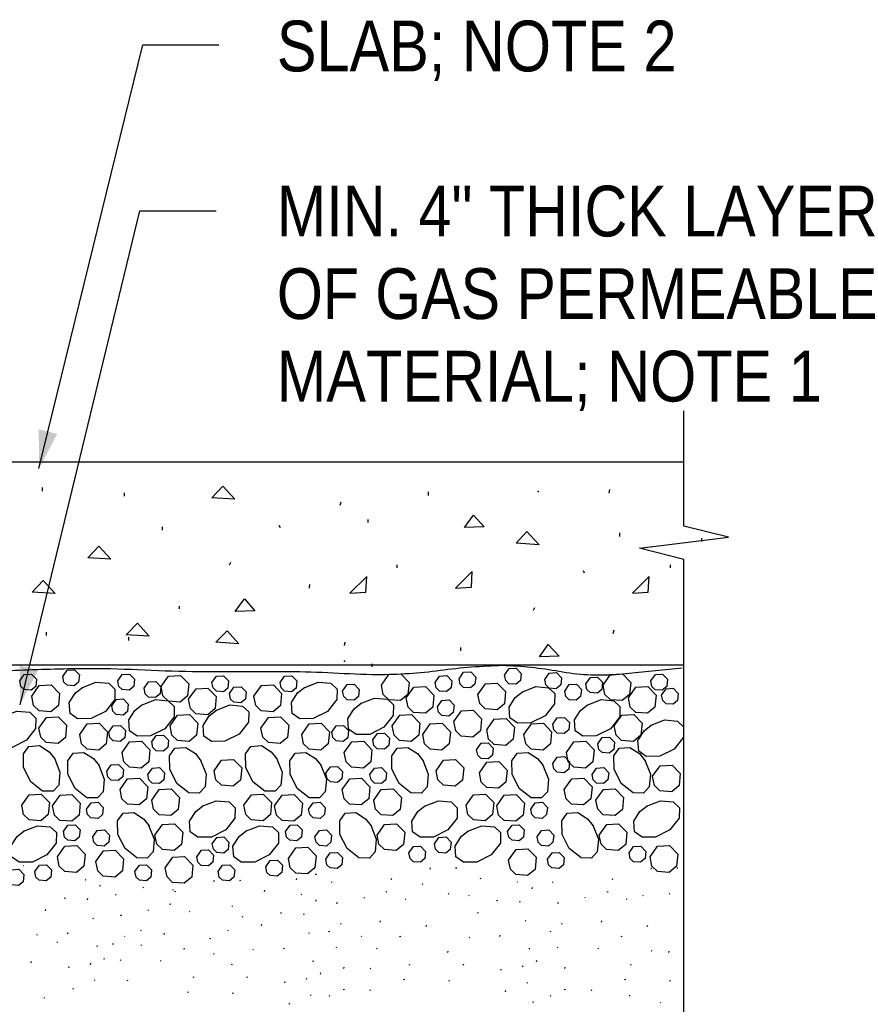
# Model space of a CAD drawing. Extents: x -4.7 to 19.3, y -5.1 to 12.9.
# Tile 10 of 13: x 6.5 to 8.5, y -3.3 to -0.9. Entities that reach past the tile are written whole.
import ezdxf
from ezdxf.enums import TextEntityAlignment as Align

# ---------------------------------------------------------------- set-up
doc = ezdxf.new("R2010")
doc.units = 0
for name, color, linetype in [('29', 7, 'CONTINUOUS'), ('31', 7, 'CONTINUOUS'), ('32', 7, 'CONTINUOUS')]:
    doc.layers.add(name, color=color, linetype=linetype)

msp = doc.modelspace()

# ---------------------------------------------------------------- linework, layer by layer
at = {"layer": '29', "linetype": 'CONTINUOUS'}
for p, q in [((5.754934, -1.991762), (8.10313, -1.991762)), ((5.803897, -2.491762), (8.10313, -2.491762))]:
    msp.add_line(p, q, dxfattribs=at)
msp.add_lwpolyline([(8.10313, -3.438952), (8.10313, -2.232288), (7.993755, -2.204944), (8.212505, -2.1776), (8.10313, -2.150257), (8.10313, -1.866762)], dxfattribs=at)
msp.add_lwpolyline([(8.098697, -2.499635), (8.017077, -2.507959), (7.935457, -2.516283, -0.062425), (7.796523, -2.508349, 0.038075), (7.65723, -2.493706, 0.026828), (7.503073, -2.505887, -0.032626), (7.348926, -2.516283, -0.007011), (7.239895, -2.512191, 0.010023), (7.130857, -2.508757, 0.002754), (7.020835, -2.508946, -0.003174), (6.910814, -2.509043, -0.008537), (6.776449, -2.504905, 0.010261), (6.642082, -2.50123, 0.009663), (6.467371, -2.505551, -0.008182), (6.292661, -2.510389, -0.002387), (6.204163, -2.510665, -0.009961), (6.115707, -2.508757, -0.000001), (5.966329, -2.502176, -0.000001), (5.816952, -2.495595)], format="xyb", dxfattribs=at)
at = {"layer": '31', "linetype": 'CONTINUOUS'}
for p, q in [((6.524579, -2.064168), (6.524579, -2.055559)), ((6.726814, -2.076824), (6.726814, -2.06848)), ((7.474194, -2.075158), (7.474194, -2.066298)), ((7.919275, -2.069337), (7.921056, -2.060478)), ((7.257603, -2.098947), (7.259634, -2.090337)), ((6.81997, -2.160605), (6.81997, -2.152012)), ((7.110298, -2.154543), (7.107517, -2.148465)), ((7.32622, -2.141621), (7.32622, -2.134027)), ((7.945124, -2.175858), (7.945124, -2.167249)), ((8.147358, -2.188514), (8.147358, -2.180171)), ((6.985001, -2.245668), (6.987798, -2.238824)), ((7.397608, -2.253311), (7.397608, -2.245717)), ((8.069905, -2.253311), (8.069905, -2.245717)), ((7.858796, -2.266233), (7.856264, -2.260155)), ((7.181439, -2.302871), (7.182439, -2.294012)), ((6.862236, -2.354246), (6.862236, -2.347418)), ((7.732999, -2.357358), (7.736546, -2.350514)), ((6.534725, -2.419546), (6.534725, -2.410936)), ((7.929421, -2.414561), (7.931202, -2.405702)), ((6.73696, -2.432202), (6.73696, -2.423858)), ((7.267749, -2.444171), (7.26978, -2.435561)), ((7.553904, -2.457572), (7.553904, -2.448712)), ((7.336366, -2.496999), (7.336366, -2.489405)), ((7.450012, -2.493206), (7.450158, -2.492996)), ((7.996572, -2.493206), (7.99729, -2.492184)), ((8.091413, -2.492126), (8.09147, -2.492043)), ((6.478293, -2.986074), (6.47748, -2.986251)), ((7.478513, -2.994229), (7.479491, -2.991307)), ((7.544212, -2.991717), (7.541197, -2.99237)), ((8.022598, -2.994229), (8.023576, -2.991307)), ((8.088296, -2.991717), (8.08528, -2.99237)), ((6.63102, -3.021329), (6.629553, -3.019866)), ((6.946655, -3.024815), (6.947634, -3.021893)), ((7.012355, -3.022303), (7.00934, -3.022956)), ((7.149764, -3.020737), (7.150743, -3.017815)), ((7.199107, -3.007342), (7.196092, -3.007996)), ((7.237512, -3.02772), (7.236046, -3.026257)), ((7.383092, -3.020073), (7.384072, -3.01715)), ((7.60256, -3.018714), (7.603538, -3.01579)), ((7.694736, -3.027448), (7.693271, -3.025986)), ((7.781595, -3.02772), (7.78013, -3.026257)), ((7.927177, -3.020073), (7.928155, -3.01715)), ((6.665665, -3.036626), (6.666645, -3.033704)), ((6.77302, -3.040353), (6.771553, -3.038889)), ((6.8469, -3.046605), (6.845435, -3.045143)), ((6.851236, -3.050659), (6.852215, -3.047736)), ((7.070702, -3.049299), (7.071681, -3.046376)), ((7.372457, -3.050198), (7.369441, -3.050853)), ((7.460763, -3.032322), (7.459298, -3.030858)), ((7.729382, -3.042745), (7.730361, -3.039823)), ((7.91654, -3.050198), (7.913525, -3.050853)), ((6.581371, -3.06584), (6.578355, -3.066495)), ((6.635624, -3.069715), (6.636603, -3.06679)), ((6.705654, -3.058306), (6.704189, -3.056842)), ((7.162879, -3.058034), (7.161413, -3.056572)), ((7.197525, -3.073331), (7.198504, -3.070409)), ((7.317145, -3.065526), (7.315678, -3.064065)), ((7.41938, -3.069608), (7.417915, -3.068147)), ((7.524342, -3.056009), (7.522879, -3.054546)), ((7.57497, -3.060892), (7.573505, -3.059428)), ((7.645087, -3.07196), (7.642072, -3.072613)), ((7.699341, -3.075835), (7.700319, -3.072909)), ((7.861228, -3.065526), (7.859763, -3.064065)), ((7.963465, -3.069608), (7.961999, -3.068147)), ((8.003246, -3.060892), (8.00178, -3.059428)), ((8.068427, -3.056009), (8.066962, -3.054546)), ((6.532029, -3.096917), (6.533007, -3.093993)), ((6.785286, -3.096112), (6.783822, -3.094651)), ((6.840599, -3.080784), (6.837583, -3.081439)), ((6.887522, -3.100194), (6.886059, -3.098733)), ((6.992486, -3.086595), (6.991021, -3.085132)), ((7.250694, -3.077408), (7.247764, -3.078866)), ((7.595746, -3.103035), (7.596724, -3.100112)), ((7.794779, -3.077408), (7.791849, -3.078866)), ((6.650103, -3.116533), (6.648638, -3.115069)), ((6.718837, -3.107993), (6.715908, -3.109452)), ((7.018116, -3.111526), (7.015186, -3.112986)), ((7.11323, -3.102546), (7.110215, -3.103199)), ((7.167483, -3.106421), (7.168462, -3.103495)), ((7.355829, -3.124796), (7.356809, -3.12187)), ((7.713819, -3.122651), (7.712355, -3.121189)), ((7.899913, -3.124796), (7.900892, -3.12187)), ((6.768384, -3.146603), (6.766919, -3.145139)), ((6.982521, -3.146603), (6.981056, -3.145139)), ((7.063888, -3.133621), (7.064866, -3.130698)), ((7.231652, -3.147556), (7.228723, -3.149014)), ((7.259483, -3.130018), (7.25802, -3.128557)), ((7.468973, -3.135674), (7.469951, -3.132753)), ((7.775736, -3.147556), (7.772806, -3.149014)), ((7.803568, -3.130018), (7.802103, -3.128557)), ((8.013056, -3.135674), (8.014035, -3.132753)), ((6.512426, -3.157332), (6.51096, -3.155871)), ((6.561384, -3.175173), (6.559919, -3.17371)), ((6.586552, -3.154035), (6.58753, -3.151113)), ((6.727626, -3.160604), (6.726161, -3.159143)), ((6.823973, -3.155382), (6.824951, -3.152456)), ((6.937115, -3.16626), (6.938092, -3.163339)), ((7.181962, -3.153237), (7.180497, -3.151775)), ((7.310866, -3.160887), (7.309402, -3.159424)), ((7.406536, -3.160363), (7.403522, -3.161018)), ((7.576142, -3.163452), (7.574677, -3.161991)), ((7.65027, -3.160155), (7.651247, -3.157233)), ((7.950621, -3.160363), (7.947607, -3.161018)), ((6.660431, -3.184165), (6.657415, -3.184819)), ((6.699794, -3.178142), (6.696865, -3.1796)), ((6.768384, -3.182315), (6.766919, -3.180853)), ((6.874678, -3.190949), (6.871665, -3.191604)), ((7.044285, -3.194038), (7.042819, -3.192577)), ((7.118411, -3.190741), (7.119389, -3.187819)), ((7.24923, -3.188475), (7.247764, -3.187012)), ((7.348497, -3.190651), (7.347033, -3.18919)), ((7.522134, -3.199598), (7.523113, -3.196674)), ((7.724147, -3.190284), (7.721132, -3.190939)), ((7.793314, -3.188475), (7.791849, -3.187012)), ((7.892582, -3.190651), (7.891116, -3.18919)), ((8.02466, -3.1966), (8.023194, -3.195137)), ((8.066217, -3.199598), (8.067197, -3.196674)), ((6.496585, -3.224759), (6.497564, -3.221837)), ((6.676569, -3.216152), (6.677548, -3.213228)), ((6.717372, -3.219061), (6.715908, -3.217598)), ((6.816639, -3.221237), (6.815176, -3.219776)), ((6.946832, -3.203743), (6.945366, -3.20228)), ((7.19229, -3.22087), (7.189275, -3.221525)), ((7.740286, -3.222272), (7.741264, -3.219346)), ((6.590911, -3.235845), (6.587897, -3.236499)), ((6.642443, -3.22884), (6.643421, -3.225917)), ((6.990277, -3.230184), (6.991255, -3.22726)), ((7.265863, -3.239038), (7.266841, -3.236113)), ((7.33228, -3.239456), (7.330816, -3.237993)), ((7.428076, -3.230878), (7.429053, -3.227956)), ((7.560302, -3.230878), (7.56128, -3.227956)), ((7.654629, -3.241964), (7.651615, -3.242618)), ((7.70616, -3.23496), (7.707138, -3.232035)), ((7.809947, -3.239038), (7.810926, -3.236113)), ((7.97216, -3.230878), (7.973138, -3.227956)), ((6.654191, -3.268854), (6.652725, -3.267392)), ((6.734005, -3.269624), (6.734983, -3.266699)), ((6.896217, -3.261464), (6.897197, -3.258542)), ((7.028444, -3.261464), (7.029423, -3.258542)), ((7.174302, -3.265546), (7.17528, -3.262621)), ((7.208428, -3.252858), (7.209408, -3.249932)), ((7.416079, -3.266444), (7.413064, -3.267098)), ((7.526493, -3.269167), (7.523478, -3.269819)), ((7.960163, -3.266444), (7.957147, -3.267098)), ((8.070577, -3.269167), (8.067561, -3.269819)), ((6.600185, -3.290042), (6.601163, -3.287118)), ((7.122771, -3.272549), (7.119757, -3.273204)), ((7.267493, -3.290924), (7.26448, -3.291579)), ((7.331294, -3.29344), (7.332272, -3.290514)), ((7.663902, -3.29616), (7.66488, -3.293237)), ((7.717908, -3.274973), (7.716443, -3.27351)), ((7.811577, -3.290924), (7.808564, -3.291579)), ((7.875379, -3.29344), (7.876357, -3.290514)), ((6.530145, -3.312378), (6.528678, -3.310915)), ((6.884223, -3.29703), (6.881207, -3.297684)), ((6.994637, -3.299753), (6.991621, -3.300405)), ((7.186051, -3.305559), (7.184585, -3.304096)), ((7.231652, -3.306848), (7.230186, -3.305385)), ((7.775736, -3.306848), (7.774271, -3.305385)), ((7.971068, -3.305887), (7.968052, -3.306542)), ((7.132044, -3.326746), (7.133022, -3.323823)), ((7.732111, -3.322913), (7.73309, -3.319987)), ((8.046715, -3.324385), (8.045249, -3.322924))]:
    msp.add_line(p, q, dxfattribs=at)
for points in [[(6.94147, -2.080871), (6.968814, -2.052277), (6.997923, -2.084418)], [(7.563365, -2.153824), (7.585396, -2.123199), (7.611974, -2.152309)], [(7.690217, -2.192561), (7.716546, -2.163967), (7.746671, -2.196108)], [(6.636194, -2.228358), (6.663538, -2.199764), (6.692647, -2.231905)], [(7.320405, -2.312796), (7.322436, -2.274577), (7.280671, -2.315327)], [(7.580538, -2.300237), (7.582303, -2.262018), (7.540788, -2.302768)], [(8.015483, -2.312796), (8.018014, -2.274577), (7.976249, -2.315327)], [(6.499349, -2.312635), (6.526693, -2.284042), (6.555802, -2.316182)], [(6.998673, -2.360324), (7.021454, -2.329699), (7.047283, -2.358809)], [(6.730936, -2.417983), (6.75828, -2.389389), (6.787389, -2.42153)], [(6.951616, -2.436249), (6.97896, -2.407655), (7.008069, -2.439796)], [(7.747421, -2.472014), (7.769452, -2.441389), (7.79603, -2.470499)]]:
    msp.add_lwpolyline(points, close=True, dxfattribs=at)
for points in [[(6.468902, -2.531178), (6.479935, -2.515483), (6.497544, -2.514486), (6.50978, -2.527173), (6.508017, -2.54496), (6.497134, -2.55401), (6.479743, -2.552753), (6.471568, -2.544809), (6.468915, -2.531178)], [(6.574509, -2.520592), (6.585543, -2.504897), (6.603152, -2.5039), (6.615388, -2.516587), (6.613624, -2.534374), (6.602741, -2.543424), (6.58535, -2.542167), (6.577176, -2.534223), (6.574522, -2.520592)], [(6.710111, -2.531181), (6.721145, -2.515486), (6.738754, -2.514487), (6.75099, -2.527174), (6.749225, -2.544962), (6.738342, -2.554012), (6.720952, -2.552754), (6.712777, -2.544811), (6.710124, -2.531181)], [(6.816772, -2.545428), (6.835147, -2.519275), (6.864501, -2.517605), (6.8849, -2.538757), (6.881947, -2.568397), (6.863818, -2.583478), (6.834848, -2.581385), (6.821202, -2.568165), (6.816786, -2.545428)], [(6.94171, -2.535085), (6.952743, -2.519389), (6.970353, -2.518392), (6.98259, -2.531079), (6.980826, -2.548866), (6.969943, -2.557917), (6.952552, -2.556659), (6.944376, -2.548715), (6.941724, -2.535085)], [(7.10949, -2.535085), (7.120522, -2.519389), (7.138132, -2.518392), (7.150368, -2.531079), (7.148605, -2.548866), (7.137723, -2.557917), (7.120332, -2.556659), (7.112155, -2.548715), (7.109504, -2.535085)], [(7.358543, -2.541635), (7.376918, -2.51548), (7.406271, -2.513814), (7.426669, -2.534964), (7.423716, -2.564604), (7.405587, -2.579684), (7.376616, -2.577592), (7.362973, -2.564371), (7.358556, -2.541635)], [(7.490966, -2.534915), (7.501999, -2.51922), (7.519608, -2.518221), (7.531845, -2.530909), (7.530082, -2.548697), (7.519199, -2.557746), (7.501809, -2.556488), (7.493632, -2.548546), (7.49098, -2.534915)], [(7.5499, -2.525776), (7.560934, -2.510081), (7.578543, -2.509082), (7.590779, -2.52177), (7.589014, -2.539557), (7.578132, -2.548608), (7.560741, -2.54735), (7.552566, -2.539408), (7.549913, -2.525776)], [(7.661835, -2.516801), (7.672868, -2.501105), (7.690478, -2.500108), (7.702715, -2.512796), (7.700951, -2.530582), (7.690068, -2.539634), (7.672677, -2.538376), (7.664501, -2.530432), (7.661849, -2.516801)], [(7.760814, -2.527546), (7.771848, -2.51185), (7.789457, -2.510853), (7.801693, -2.52354), (7.799928, -2.541327), (7.789046, -2.550378), (7.771655, -2.54912), (7.76348, -2.541176), (7.760827, -2.527546)], [(7.9041, -2.541635), (7.922475, -2.51548), (7.951829, -2.513814), (7.972228, -2.534964), (7.969275, -2.564604), (7.951146, -2.579684), (7.922176, -2.577592), (7.90853, -2.564371), (7.904115, -2.541635)], [(8.021754, -2.531337), (8.032786, -2.515642), (8.050396, -2.514643), (8.062632, -2.527331), (8.060868, -2.545118), (8.049986, -2.554168), (8.032595, -2.55291), (8.024419, -2.544967), (8.021767, -2.531337)], [(6.49853, -2.568962), (6.516905, -2.542807), (6.546259, -2.541139), (6.566658, -2.56229), (6.563704, -2.591931), (6.545576, -2.60701), (6.516605, -2.604918), (6.50296, -2.591698), (6.498544, -2.568962)], [(6.621879, -2.548057), (6.656277, -2.534426), (6.687858, -2.537147), (6.702871, -2.551421), (6.702405, -2.577056), (6.679615, -2.60619), (6.644396, -2.623799), (6.611201, -2.624374), (6.592525, -2.611098), (6.590747, -2.584671), (6.60591, -2.561018), (6.623272, -2.547168)], [(6.774832, -2.549504), (6.785865, -2.533809), (6.803474, -2.532811), (6.81571, -2.545499), (6.813947, -2.563285), (6.803064, -2.572337), (6.785673, -2.571079), (6.777497, -2.563135), (6.774845, -2.549504)], [(7.045091, -2.568962), (7.063466, -2.542807), (7.092819, -2.541139), (7.113217, -2.56229), (7.110264, -2.591931), (7.092137, -2.60701), (7.063165, -2.604918), (7.049521, -2.591698), (7.045105, -2.568962)], [(7.168439, -2.548057), (7.202837, -2.534426), (7.234419, -2.537147), (7.249431, -2.551421), (7.248966, -2.577056), (7.226176, -2.60619), (7.190957, -2.623799), (7.157762, -2.624374), (7.139085, -2.611098), (7.137309, -2.584671), (7.15247, -2.561018), (7.169833, -2.547168)], [(7.263322, -2.556151), (7.274355, -2.540456), (7.291965, -2.539457), (7.304201, -2.552145), (7.302436, -2.569932), (7.291553, -2.578983), (7.274163, -2.577725), (7.265988, -2.569783), (7.263335, -2.556151)], [(7.596241, -2.564368), (7.614616, -2.538214), (7.64397, -2.536546), (7.664368, -2.557697), (7.661415, -2.587337), (7.643286, -2.602417), (7.614316, -2.600324), (7.600671, -2.587104), (7.596255, -2.564368)], [(7.809882, -2.556151), (7.820915, -2.540456), (7.838525, -2.539457), (7.850762, -2.552145), (7.848997, -2.569932), (7.838115, -2.578983), (7.820724, -2.577725), (7.812548, -2.569783), (7.809896, -2.556151)], [(7.861845, -2.538604), (7.872879, -2.522909), (7.890488, -2.52191), (7.902724, -2.534598), (7.90096, -2.552385), (7.890077, -2.561436), (7.872686, -2.560178), (7.864512, -2.552236), (7.861858, -2.538604)], [(6.884197, -2.576573), (6.902585, -2.550418), (6.931926, -2.548737), (6.952337, -2.569901), (6.949384, -2.599542), (6.931255, -2.614621), (6.902271, -2.612517), (6.888639, -2.599296), (6.88421, -2.576573)], [(6.98484, -2.562181), (6.995872, -2.546499), (7.013482, -2.545487), (7.025732, -2.558189), (7.023954, -2.575962), (7.013085, -2.585012), (6.995681, -2.583754), (6.987505, -2.575824), (6.984853, -2.562194)], [(7.419865, -2.57294), (7.438254, -2.546785), (7.467592, -2.545104), (7.488005, -2.566268), (7.485052, -2.595909), (7.466923, -2.610988), (7.437939, -2.608884), (7.424309, -2.595663), (7.419879, -2.57294)], [(7.704105, -2.55896), (7.738504, -2.545329), (7.770085, -2.548049), (7.785098, -2.562323), (7.784632, -2.587957), (7.761841, -2.617092), (7.726622, -2.634702), (7.693427, -2.635276), (7.674751, -2.622001), (7.672974, -2.595573), (7.688137, -2.571921), (7.705499, -2.558072)], [(7.966426, -2.57294), (7.984814, -2.546785), (8.014154, -2.545104), (8.034566, -2.566268), (8.031613, -2.595909), (8.013483, -2.610988), (7.984499, -2.608884), (7.970868, -2.595663), (7.966439, -2.57294)], [(8.048272, -2.566087), (8.059306, -2.550392), (8.076915, -2.549393), (8.089152, -2.562081), (8.087388, -2.579868), (8.076505, -2.588918), (8.059115, -2.58766), (8.050939, -2.579717), (8.048286, -2.566087)], [(6.694975, -2.592488), (6.706009, -2.576793), (6.723618, -2.575796), (6.735855, -2.588483), (6.734091, -2.60627), (6.723208, -2.615322), (6.705818, -2.614064), (6.697642, -2.60612), (6.69499, -2.592488)], [(6.768025, -2.590824), (6.80241, -2.577194), (6.834005, -2.579915), (6.849017, -2.594189), (6.848538, -2.619823), (6.825747, -2.648957), (6.790543, -2.666566), (6.757348, -2.667142), (6.738671, -2.653866), (6.736895, -2.627439), (6.752056, -2.603785), (6.769419, -2.589936)], [(6.95122, -2.604085), (6.985605, -2.590454), (7.017201, -2.593189), (7.032212, -2.607462), (7.031733, -2.633096), (7.008943, -2.662217), (6.973724, -2.679827), (6.940543, -2.680415), (6.921853, -2.667139), (6.92009, -2.640698), (6.935251, -2.617059), (6.952615, -2.60321)], [(7.307324, -2.587191), (7.341708, -2.573561), (7.373303, -2.576283), (7.388316, -2.590556), (7.387837, -2.61619), (7.365046, -2.645324), (7.329841, -2.662934), (7.296646, -2.663509), (7.27797, -2.650233), (7.276193, -2.623806), (7.291355, -2.600152), (7.308717, -2.586303)], [(7.496544, -2.594908), (7.507577, -2.579212), (7.525186, -2.578214), (7.537423, -2.590901), (7.53566, -2.608689), (7.524777, -2.617738), (7.507387, -2.61648), (7.49921, -2.608538), (7.496559, -2.594908)], [(7.864777, -2.590824), (7.899161, -2.577194), (7.930757, -2.579915), (7.94577, -2.594189), (7.94529, -2.619823), (7.922499, -2.648957), (7.887294, -2.666566), (7.854099, -2.667142), (7.835423, -2.653866), (7.833646, -2.627439), (7.848809, -2.603785), (7.866171, -2.589936)], [(6.427389, -2.619249), (6.461775, -2.605618), (6.493371, -2.608353), (6.508382, -2.622626), (6.507904, -2.64826), (6.485113, -2.677382), (6.449895, -2.694991), (6.416712, -2.695579), (6.398022, -2.682303), (6.396259, -2.655862), (6.411421, -2.632223), (6.428785, -2.618374)], [(6.838715, -2.64212), (6.857103, -2.615965), (6.886443, -2.614284), (6.906855, -2.635448), (6.903902, -2.665089), (6.885772, -2.680168), (6.856788, -2.678064), (6.843158, -2.664842), (6.838728, -2.64212)], [(7.385275, -2.64212), (7.403663, -2.615965), (7.433004, -2.614284), (7.453415, -2.635448), (7.450462, -2.665089), (7.432333, -2.680168), (7.403349, -2.678064), (7.389717, -2.664842), (7.385288, -2.64212)], [(7.537029, -2.631314), (7.555404, -2.605159), (7.584757, -2.603491), (7.605155, -2.624642), (7.602202, -2.654283), (7.584074, -2.669362), (7.555103, -2.66727), (7.541458, -2.654049), (7.537043, -2.631314)], [(7.931835, -2.64212), (7.950224, -2.615965), (7.979564, -2.614284), (7.999975, -2.635448), (7.997022, -2.665089), (7.978895, -2.680168), (7.94991, -2.678064), (7.936279, -2.664842), (7.931849, -2.64212)], [(6.515826, -2.647246), (6.534201, -2.621092), (6.563553, -2.619424), (6.583952, -2.640574), (6.580999, -2.670215), (6.562871, -2.685296), (6.5339, -2.683204), (6.52027, -2.669983), (6.51584, -2.647246)], [(6.616327, -2.663257), (6.634702, -2.637116), (6.664056, -2.635434), (6.684454, -2.656585), (6.681501, -2.686225), (6.663372, -2.701319), (6.634402, -2.699214), (6.620771, -2.685993), (6.616341, -2.66327)], [(6.68788, -2.657303), (6.698913, -2.641608), (6.716522, -2.640611), (6.728759, -2.653298), (6.726996, -2.671085), (6.716113, -2.680135), (6.698723, -2.678878), (6.690546, -2.670934), (6.687895, -2.657303)], [(7.062387, -2.647246), (7.080762, -2.621092), (7.110115, -2.619424), (7.130513, -2.640574), (7.12756, -2.670215), (7.109431, -2.685296), (7.08046, -2.683204), (7.066829, -2.669983), (7.0624, -2.647246)], [(7.162888, -2.663257), (7.181263, -2.637116), (7.210616, -2.635434), (7.231014, -2.656585), (7.228061, -2.686225), (7.209934, -2.701319), (7.180962, -2.699214), (7.167332, -2.685993), (7.162902, -2.66327)], [(7.236638, -2.657303), (7.247671, -2.641608), (7.26528, -2.640611), (7.277517, -2.653298), (7.275754, -2.671085), (7.264871, -2.680135), (7.24748, -2.678878), (7.239303, -2.670934), (7.236652, -2.657303)], [(7.46024, -2.663298), (7.478629, -2.637143), (7.507967, -2.635462), (7.52838, -2.656626), (7.525427, -2.686267), (7.507298, -2.701346), (7.478314, -2.699241), (7.464684, -2.68602), (7.460254, -2.663298)], [(7.618129, -2.651842), (7.636504, -2.625689), (7.665857, -2.62402), (7.686255, -2.645171), (7.683302, -2.674811), (7.665173, -2.689892), (7.636202, -2.687799), (7.622572, -2.674579), (7.618142, -2.651842)], [(7.709449, -2.663257), (7.727824, -2.637116), (7.757177, -2.635434), (7.777576, -2.656585), (7.774622, -2.686225), (7.756493, -2.701319), (7.727522, -2.699214), (7.713892, -2.685993), (7.709462, -2.66327)], [(7.780582, -2.638035), (7.791615, -2.62234), (7.809224, -2.621342), (7.82146, -2.63403), (7.819697, -2.651816), (7.808814, -2.660868), (7.791423, -2.659611), (7.783247, -2.651667), (7.780595, -2.638035)], [(8.021257, -2.641046), (8.055642, -2.627415), (8.087238, -2.63015), (8.102249, -2.644423), (8.101771, -2.670057), (8.07898, -2.699178), (8.043762, -2.716788), (8.010579, -2.717376), (7.991889, -2.7041), (7.990126, -2.677659), (8.005288, -2.65402), (8.022652, -2.640171)], [(6.79378, -2.681385), (6.804814, -2.66569), (6.822423, -2.664691), (6.83466, -2.677379), (6.832896, -2.695167), (6.822013, -2.704217), (6.804622, -2.70296), (6.796447, -2.695017), (6.793794, -2.681385)], [(7.337724, -2.676569), (7.348757, -2.660874), (7.366366, -2.659876), (7.378603, -2.672564), (7.37684, -2.69035), (7.365957, -2.699401), (7.348566, -2.698143), (7.340389, -2.690199), (7.337738, -2.676569)], [(6.720835, -2.70773), (6.739224, -2.681577), (6.768564, -2.679909), (6.788975, -2.701059), (6.786022, -2.730699), (6.767895, -2.74578), (6.73891, -2.743689), (6.725279, -2.730454), (6.720849, -2.70773)], [(7.267396, -2.70773), (7.285785, -2.681577), (7.315124, -2.679909), (7.335536, -2.701059), (7.332583, -2.730699), (7.314454, -2.74578), (7.28547, -2.743689), (7.27184, -2.730454), (7.26741, -2.70773)], [(7.592965, -2.700579), (7.603997, -2.684884), (7.621607, -2.683885), (7.633842, -2.696573), (7.632079, -2.714361), (7.621197, -2.72341), (7.603806, -2.722152), (7.59563, -2.71421), (7.592978, -2.700579)], [(7.813957, -2.70773), (7.832345, -2.681577), (7.861685, -2.679909), (7.882098, -2.701059), (7.879145, -2.730699), (7.861014, -2.74578), (7.83203, -2.743689), (7.8184, -2.730454), (7.81397, -2.70773)], [(7.891296, -2.686204), (7.902329, -2.670509), (7.919939, -2.66951), (7.932176, -2.682198), (7.930411, -2.699986), (7.919529, -2.709035), (7.902138, -2.707777), (7.893962, -2.699835), (7.89131, -2.686204)], [(6.554079, -2.721745), (6.56771, -2.756129), (6.564975, -2.787725), (6.550702, -2.802737), (6.525068, -2.802259), (6.495947, -2.779467), (6.478337, -2.744249), (6.477749, -2.711066), (6.491025, -2.692378), (6.517466, -2.690613), (6.541105, -2.705762), (6.554954, -2.723126)], [(6.663059, -2.738424), (6.676689, -2.772809), (6.673967, -2.804405), (6.659694, -2.819417), (6.63406, -2.818939), (6.604926, -2.796147), (6.587329, -2.760928), (6.586741, -2.727746), (6.600017, -2.709057), (6.626444, -2.707293), (6.650098, -2.722441), (6.663947, -2.739806)], [(6.913801, -2.726189), (6.927444, -2.760573), (6.92471, -2.792168), (6.910436, -2.807194), (6.884802, -2.806702), (6.855681, -2.783924), (6.838072, -2.748706), (6.837483, -2.71551), (6.850759, -2.696835), (6.877201, -2.695072), (6.90084, -2.71022), (6.914689, -2.727582)], [(7.100639, -2.721745), (7.114271, -2.756129), (7.111536, -2.787725), (7.097263, -2.802737), (7.071629, -2.802259), (7.042507, -2.779467), (7.024897, -2.744249), (7.02431, -2.711066), (7.037585, -2.692378), (7.064027, -2.690613), (7.087665, -2.705762), (7.101514, -2.723126)], [(7.209618, -2.738424), (7.223249, -2.772809), (7.220529, -2.804405), (7.206255, -2.819417), (7.180621, -2.818939), (7.151486, -2.796147), (7.133889, -2.760928), (7.133302, -2.727746), (7.146577, -2.709057), (7.173005, -2.707293), (7.196658, -2.722441), (7.210507, -2.739806)], [(7.460361, -2.726189), (7.474005, -2.760573), (7.471271, -2.792168), (7.456997, -2.807194), (7.431363, -2.806702), (7.402241, -2.783924), (7.384632, -2.748706), (7.384044, -2.71551), (7.397319, -2.696835), (7.423762, -2.695072), (7.4474, -2.71022), (7.461249, -2.727582)], [(7.756178, -2.738424), (7.76981, -2.772809), (7.76709, -2.804405), (7.752816, -2.819417), (7.727181, -2.818939), (7.698046, -2.796147), (7.680451, -2.760928), (7.679863, -2.727746), (7.693138, -2.709057), (7.719566, -2.707293), (7.743217, -2.722441), (7.757068, -2.739806)], [(8.006921, -2.726189), (8.020566, -2.760573), (8.017832, -2.792168), (8.003559, -2.807194), (7.977923, -2.806702), (7.948802, -2.783924), (7.931193, -2.748706), (7.930605, -2.71551), (7.94388, -2.696835), (7.970322, -2.695072), (7.99396, -2.71022), (8.00781, -2.727582)], [(6.683066, -2.753637), (6.694099, -2.737941), (6.711708, -2.736944), (6.723944, -2.749632), (6.722181, -2.767418), (6.711298, -2.77647), (6.693908, -2.775212), (6.685732, -2.767268), (6.683079, -2.753637)], [(6.946832, -2.752206), (6.965207, -2.726051), (6.99456, -2.724384), (7.014973, -2.745534), (7.01202, -2.775174), (6.993889, -2.790254), (6.964905, -2.788163), (6.951275, -2.774941), (6.946845, -2.752206)], [(7.493392, -2.752206), (7.511767, -2.726051), (7.541121, -2.724384), (7.561533, -2.745534), (7.558579, -2.775174), (7.540451, -2.790254), (7.511466, -2.788163), (7.497835, -2.774941), (7.493405, -2.752206)], [(7.599763, -2.757514), (7.618138, -2.731361), (7.647491, -2.729691), (7.667889, -2.750842), (7.664936, -2.780483), (7.646809, -2.795564), (7.617837, -2.793471), (7.604207, -2.780251), (7.599777, -2.757514)], [(7.780582, -2.73437), (7.791615, -2.718674), (7.809224, -2.717676), (7.82146, -2.730363), (7.819697, -2.748151), (7.808814, -2.757202), (7.791423, -2.755944), (7.783247, -2.748001), (7.780595, -2.73437)], [(6.783999, -2.761311), (6.795033, -2.745616), (6.812642, -2.744604), (6.824879, -2.757306), (6.823115, -2.775092), (6.812232, -2.784143), (6.794841, -2.782871), (6.786665, -2.774941), (6.784013, -2.761311)], [(7.222197, -2.758454), (7.23323, -2.742759), (7.25084, -2.74176), (7.263076, -2.754448), (7.261311, -2.772236), (7.250428, -2.781285), (7.233038, -2.780027), (7.224863, -2.772085), (7.22221, -2.758454)], [(7.33056, -2.761311), (7.341592, -2.745616), (7.359202, -2.744604), (7.371439, -2.757306), (7.369676, -2.775092), (7.358793, -2.784143), (7.341402, -2.782871), (7.333225, -2.774941), (7.330574, -2.761311)], [(7.877121, -2.761311), (7.888154, -2.745616), (7.905763, -2.744604), (7.917999, -2.757306), (7.916236, -2.775092), (7.905353, -2.784143), (7.887962, -2.782871), (7.879786, -2.774941), (7.877134, -2.761311)], [(8.0261, -2.766065), (8.044475, -2.73991), (8.073829, -2.738243), (8.094241, -2.759393), (8.091288, -2.789034), (8.07316, -2.804113), (8.044176, -2.802022), (8.030544, -2.788801), (8.026115, -2.766065)], [(6.715694, -2.798526), (6.734069, -2.772385), (6.763423, -2.770704), (6.783822, -2.791854), (6.780868, -2.821509), (6.76274, -2.836589), (6.733755, -2.834483), (6.720124, -2.821262), (6.715708, -2.79854)], [(7.262255, -2.798526), (7.28063, -2.772385), (7.309983, -2.770704), (7.330382, -2.791854), (7.327428, -2.821509), (7.309301, -2.836589), (7.280316, -2.834483), (7.266685, -2.821262), (7.26227, -2.79854)], [(7.808816, -2.798526), (7.827191, -2.772385), (7.856544, -2.770704), (7.876943, -2.791854), (7.87399, -2.821509), (7.855861, -2.836589), (7.826876, -2.834483), (7.813246, -2.821262), (7.808829, -2.79854)], [(6.47384, -2.837449), (6.492215, -2.811296), (6.521568, -2.809628), (6.541966, -2.830777), (6.539013, -2.860418), (6.520884, -2.875499), (6.491913, -2.873408), (6.478283, -2.860186), (6.473853, -2.837464)], [(6.793365, -2.824488), (6.811754, -2.798348), (6.841092, -2.796667), (6.861505, -2.817816), (6.858552, -2.847471), (6.840423, -2.862551), (6.811439, -2.860447), (6.797809, -2.847225), (6.793379, -2.824503)], [(7.0204, -2.837449), (7.038775, -2.811296), (7.068129, -2.809628), (7.088527, -2.830777), (7.085574, -2.860418), (7.067444, -2.875499), (7.038474, -2.873408), (7.024842, -2.860186), (7.020413, -2.837464)], [(7.339926, -2.824488), (7.358314, -2.798348), (7.387654, -2.796667), (7.408066, -2.817816), (7.405113, -2.847471), (7.386983, -2.862551), (7.357999, -2.860447), (7.344368, -2.847225), (7.339939, -2.824503)], [(7.56696, -2.837449), (7.585335, -2.811296), (7.614689, -2.809628), (7.635087, -2.830777), (7.632134, -2.860418), (7.614005, -2.875499), (7.585035, -2.873408), (7.571404, -2.860186), (7.566974, -2.837464)], [(7.886486, -2.824488), (7.904874, -2.798348), (7.934215, -2.796667), (7.954626, -2.817816), (7.951673, -2.847471), (7.933544, -2.862551), (7.90456, -2.860447), (7.890928, -2.847225), (7.886499, -2.824503)], [(6.549458, -2.838572), (6.567833, -2.812417), (6.597186, -2.810736), (6.617599, -2.8319), (6.614646, -2.86154), (6.596504, -2.87662), (6.567533, -2.874514), (6.553902, -2.861293), (6.549473, -2.838572)], [(6.633103, -2.846637), (6.644122, -2.830956), (6.661746, -2.829944), (6.673982, -2.842645), (6.672204, -2.860418), (6.661335, -2.86947), (6.643944, -2.868212), (6.635755, -2.860283), (6.633103, -2.846651)], [(6.917861, -2.839842), (6.952246, -2.826212), (6.983841, -2.828947), (6.998853, -2.84322), (6.998374, -2.868854), (6.975583, -2.897975), (6.940365, -2.915585), (6.907184, -2.916173), (6.888493, -2.902897), (6.88673, -2.876456), (6.901892, -2.852816), (6.919241, -2.838967)], [(7.09602, -2.838572), (7.114395, -2.812417), (7.143747, -2.810736), (7.16416, -2.8319), (7.161207, -2.86154), (7.143064, -2.87662), (7.114092, -2.874514), (7.100462, -2.861293), (7.096033, -2.838572)], [(7.179663, -2.846637), (7.190684, -2.830956), (7.208306, -2.829944), (7.220543, -2.842645), (7.218764, -2.860418), (7.207896, -2.86947), (7.190505, -2.868212), (7.182316, -2.860283), (7.179663, -2.846651)], [(7.464421, -2.839842), (7.498806, -2.826212), (7.530402, -2.828947), (7.545413, -2.84322), (7.544935, -2.868854), (7.522145, -2.897975), (7.486926, -2.915585), (7.453743, -2.916173), (7.435053, -2.902897), (7.43329, -2.876456), (7.448452, -2.852816), (7.465802, -2.838967)], [(7.642579, -2.838572), (7.660954, -2.812417), (7.690309, -2.810736), (7.71072, -2.8319), (7.707767, -2.86154), (7.689624, -2.87662), (7.660654, -2.874514), (7.647022, -2.861293), (7.642592, -2.838572)], [(7.726224, -2.846637), (7.737243, -2.830956), (7.754866, -2.829944), (7.767103, -2.842645), (7.765326, -2.860418), (7.754457, -2.86947), (7.737066, -2.868212), (7.728876, -2.860283), (7.726224, -2.846651)], [(8.010982, -2.839842), (8.045366, -2.826212), (8.076962, -2.828947), (8.091974, -2.84322), (8.091496, -2.868854), (8.068704, -2.897975), (8.033486, -2.915585), (8.000303, -2.916173), (7.981615, -2.902897), (7.97985, -2.876456), (7.995013, -2.852816), (8.012363, -2.838967)], [(6.785913, -2.886327), (6.799559, -2.920712), (6.796824, -2.952307), (6.782551, -2.967319), (6.756915, -2.96684), (6.72778, -2.944049), (6.710185, -2.908845), (6.709598, -2.87565), (6.722872, -2.856973), (6.749314, -2.855197), (6.772952, -2.870358), (6.786802, -2.887721)], [(7.332474, -2.886327), (7.346118, -2.920712), (7.343384, -2.952307), (7.329111, -2.967319), (7.303475, -2.96684), (7.274341, -2.944049), (7.256746, -2.908845), (7.256158, -2.87565), (7.269434, -2.856973), (7.295874, -2.855197), (7.319513, -2.870358), (7.333363, -2.887721)], [(7.879035, -2.886327), (7.892678, -2.920712), (7.889944, -2.952307), (7.875671, -2.967319), (7.850036, -2.96684), (7.820902, -2.944049), (7.803306, -2.908845), (7.802717, -2.87565), (7.815993, -2.856973), (7.842435, -2.855197), (7.866074, -2.870358), (7.879923, -2.887721)], [(6.80154, -2.910526), (6.819928, -2.884371), (6.849283, -2.882704), (6.869681, -2.903854), (6.866728, -2.933495), (6.848599, -2.948574), (6.819615, -2.946483), (6.805983, -2.933262), (6.801553, -2.910526)], [(7.3481, -2.910526), (7.36649, -2.884371), (7.395842, -2.882704), (7.416241, -2.903854), (7.413288, -2.933495), (7.39516, -2.948574), (7.366176, -2.946483), (7.352544, -2.933262), (7.348115, -2.910526)], [(7.894661, -2.910526), (7.913051, -2.884371), (7.942404, -2.882704), (7.962802, -2.903854), (7.959849, -2.933495), (7.94172, -2.948574), (7.912736, -2.946483), (7.899105, -2.933262), (7.894676, -2.910526)], [(6.477982, -2.90127), (6.51238, -2.887639), (6.543962, -2.890374), (6.558988, -2.904647), (6.558509, -2.930283), (6.535717, -2.959417), (6.500499, -2.977012), (6.467318, -2.9776), (6.448629, -2.964324), (6.446865, -2.937884), (6.462013, -2.914245), (6.479376, -2.900395)], [(6.576201, -2.901816), (6.587233, -2.886121), (6.604842, -2.885111), (6.617079, -2.897811), (6.615316, -2.915598), (6.604434, -2.92465), (6.587043, -2.923378), (6.578866, -2.915448), (6.576215, -2.901816)], [(6.648607, -2.914737), (6.659639, -2.899056), (6.677249, -2.898043), (6.689499, -2.910745), (6.687723, -2.928518), (6.676853, -2.937569), (6.659462, -2.936311), (6.651272, -2.928382), (6.648621, -2.914751)], [(7.024543, -2.90127), (7.058941, -2.887639), (7.090522, -2.890374), (7.105548, -2.904647), (7.105069, -2.930283), (7.082279, -2.959417), (7.04706, -2.977012), (7.013879, -2.9776), (6.995189, -2.964324), (6.993426, -2.937884), (7.008574, -2.914245), (7.025936, -2.900395)], [(7.122762, -2.901816), (7.133794, -2.886121), (7.151404, -2.885111), (7.163639, -2.897811), (7.161876, -2.915598), (7.150993, -2.92465), (7.133603, -2.923378), (7.125427, -2.915448), (7.122775, -2.901816)], [(7.195168, -2.914737), (7.206201, -2.899056), (7.22381, -2.898043), (7.23606, -2.910745), (7.234283, -2.928518), (7.223413, -2.937569), (7.206022, -2.936311), (7.197833, -2.928382), (7.195181, -2.914751)], [(7.571103, -2.90127), (7.605501, -2.887639), (7.637083, -2.890374), (7.652108, -2.904647), (7.65163, -2.930283), (7.62884, -2.959417), (7.593621, -2.977012), (7.560439, -2.9776), (7.541749, -2.964324), (7.539986, -2.937884), (7.555134, -2.914245), (7.572497, -2.900395)], [(7.669322, -2.901816), (7.680355, -2.886121), (7.697965, -2.885111), (7.710201, -2.897811), (7.708436, -2.915598), (7.697553, -2.92465), (7.680163, -2.923378), (7.671988, -2.915448), (7.669335, -2.901816)], [(7.741728, -2.914737), (7.752762, -2.899056), (7.770371, -2.898043), (7.782621, -2.910745), (7.780842, -2.928518), (7.769974, -2.937569), (7.752583, -2.936311), (7.744395, -2.928382), (7.741741, -2.914751)], [(6.942607, -2.931978), (6.953639, -2.916283), (6.971249, -2.915284), (6.983486, -2.927971), (6.981723, -2.945759), (6.97084, -2.954809), (6.953449, -2.953551), (6.945272, -2.945621), (6.942621, -2.931978)], [(7.489168, -2.931978), (7.500201, -2.916283), (7.51781, -2.915284), (7.530046, -2.927971), (7.528283, -2.945759), (7.5174, -2.954809), (7.500009, -2.953551), (7.491833, -2.945621), (7.489181, -2.931978)], [(6.561474, -2.964471), (6.579863, -2.938331), (6.609216, -2.93665), (6.629615, -2.957799), (6.626661, -2.987454), (6.608533, -3.002534), (6.579548, -3.000428), (6.565918, -2.987207), (6.561501, -2.964486)], [(6.656189, -2.975845), (6.674577, -2.949704), (6.703931, -2.948022), (6.724329, -2.969173), (6.721376, -2.998827), (6.703247, -3.013908), (6.674263, -3.011801), (6.660632, -2.998581), (6.656216, -2.975858)], [(6.904681, -2.963874), (6.915715, -2.948178), (6.933324, -2.947181), (6.94556, -2.959868), (6.943796, -2.977655), (6.932913, -2.986706), (6.915522, -2.985448), (6.907348, -2.977518), (6.904694, -2.963874)], [(7.129763, -2.968262), (7.148152, -2.942121), (7.177505, -2.94044), (7.197904, -2.96159), (7.194951, -2.991245), (7.176822, -3.006324), (7.147837, -3.00422), (7.134207, -2.990999), (7.12979, -2.968276)], [(7.22196, -2.969887), (7.232993, -2.954191), (7.250603, -2.953194), (7.26284, -2.965882), (7.261076, -2.983668), (7.250193, -2.99272), (7.232802, -2.991462), (7.224626, -2.983533), (7.221974, -2.969887)], [(7.426544, -2.954723), (7.437577, -2.939027), (7.455186, -2.93803), (7.467423, -2.950717), (7.46566, -2.968504), (7.454777, -2.977556), (7.437387, -2.976298), (7.42921, -2.968368), (7.426559, -2.954723)], [(7.671533, -2.972053), (7.689921, -2.945913), (7.719275, -2.94423), (7.739673, -2.965382), (7.73672, -2.995035), (7.718591, -3.010116), (7.689607, -3.00801), (7.675975, -2.99479), (7.67156, -2.972066)], [(7.76752, -2.969887), (7.778552, -2.954191), (7.796161, -2.953194), (7.808397, -2.965882), (7.806634, -2.983668), (7.795751, -2.99272), (7.778361, -2.991462), (7.770185, -2.983533), (7.767533, -2.969887)], [(7.968314, -2.954723), (7.979348, -2.939027), (7.996957, -2.93803), (8.009193, -2.950717), (8.007428, -2.968504), (7.996546, -2.977556), (7.979155, -2.976298), (7.97098, -2.968368), (7.968327, -2.954723)], [(8.020083, -2.964471), (8.038473, -2.938331), (8.067826, -2.93665), (8.088224, -2.957799), (8.085271, -2.987454), (8.067142, -3.002534), (8.038158, -3.000428), (8.024527, -2.987207), (8.020111, -2.964486)], [(6.826676, -2.991009), (6.845064, -2.964868), (6.874418, -2.963186), (6.894816, -2.984337), (6.891863, -3.013991), (6.873733, -3.029072), (6.844749, -3.026965), (6.831118, -3.013745), (6.826702, -2.991022)], [(7.074204, -2.988845), (7.085238, -2.97315), (7.102848, -2.972151), (7.115083, -2.984839), (7.113319, -3.002626), (7.102436, -3.011676), (7.085046, -3.010418), (7.076871, -3.002488), (7.074217, -2.988845)], [(6.43772, -3.01159), (6.448754, -2.995895), (6.466363, -2.994897), (6.478599, -3.007585), (6.476835, -3.025371), (6.465952, -3.034423), (6.448561, -3.033165), (6.440387, -3.025236), (6.437733, -3.01159)], [(6.505915, -3.000217), (6.516949, -2.984522), (6.534559, -2.983525), (6.546794, -2.996212), (6.54503, -3.013999), (6.534147, -3.023049), (6.516757, -3.021792), (6.508582, -3.013862), (6.505928, -3.000217)], [(6.752176, -3.000217), (6.763208, -2.984522), (6.780818, -2.983525), (6.793053, -2.996212), (6.79129, -3.013999), (6.780408, -3.023049), (6.763017, -3.021792), (6.754841, -3.013862), (6.752189, -3.000217)], [(6.956759, -3.000217), (6.967793, -2.984522), (6.985402, -2.983525), (6.997638, -2.996212), (6.995874, -3.013999), (6.984991, -3.023049), (6.9676, -3.021792), (6.959426, -3.013862), (6.956772, -3.000217)]]:
    msp.add_lwpolyline(points, dxfattribs=at)
for p in [(7.744551, -2.065585), (7.267749, -2.482905)]:
    msp.add_point(p, dxfattribs=at)
at = {"layer": '32', "color": 1, "linetype": 'CONTINUOUS'}
for p, q in [((6.516014, -2.008616), (6.771376, -0.966198)), ((6.771376, -0.966198), (6.958876, -0.966198)), ((6.469483, -2.590014), (6.764212, -1.374493)), ((6.764212, -1.374493), (6.951712, -1.374493))]:
    msp.add_line(p, q, dxfattribs=at)
for points in [[(6.561085, -1.923135), (6.516014, -2.008616), (6.515556, -1.911982)], [(6.514352, -2.504427), (6.469483, -2.590014), (6.468797, -2.493382)]]:
    msp.add_solid(points, dxfattribs=at)

# ---------------------------------------------------------------- texts
at = {"layer": '32', "color": 1, "linetype": 'CONTINUOUS', "width": 0.875}
for s, p in [('SLAB; NOTE 2', (7.101431, -0.906342)), ('MIN. 4" THICK LAYER', (7.101431, -1.312592)), ('OF GAS PERMEABLE', (7.101431, -1.515717)), ('MATERIAL; NOTE 1', (7.101431, -1.718842))]:
    msp.add_text(s, height=0.125, dxfattribs=at).set_placement(p, align=Align.TOP_LEFT)

doc.saveas('drawing.dxf')
